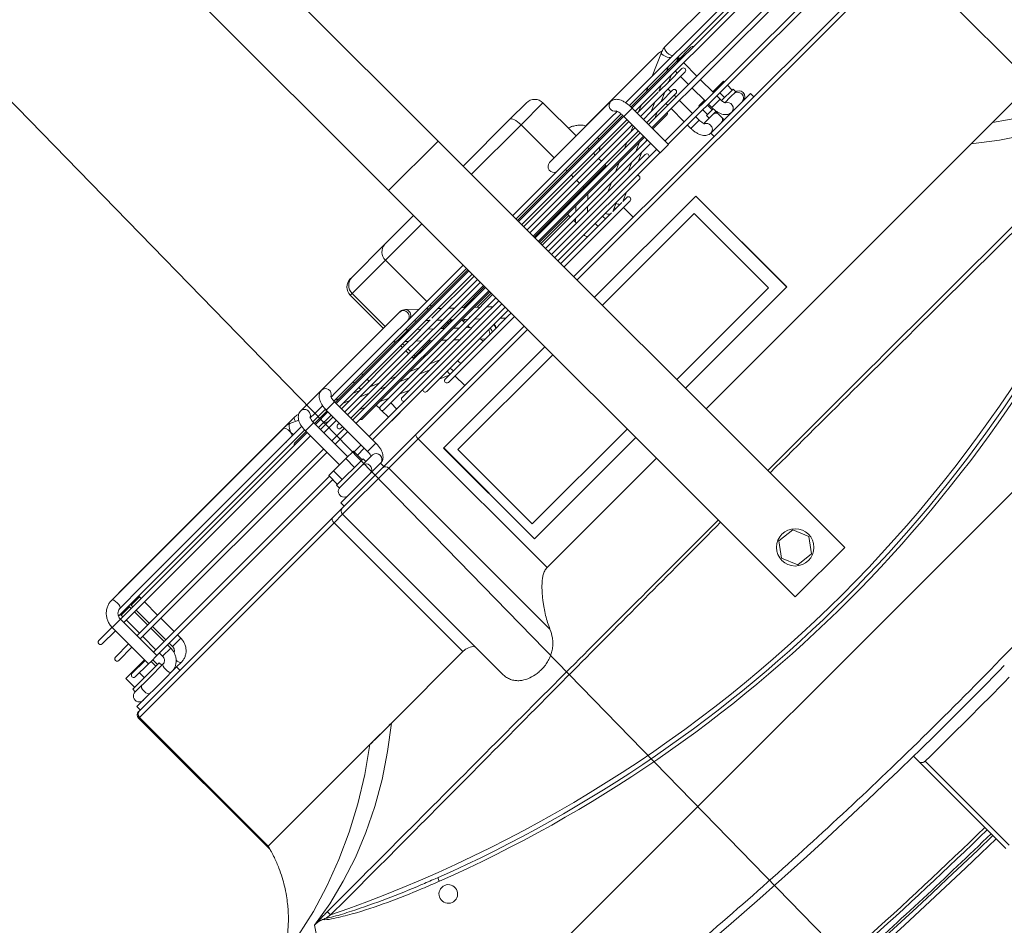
# Model space of a CAD drawing. Header units: millimetres. Extents: x 4946 to 18537, y -10559 to 785.
# Tile 16 of 79: x 6131 to 6167, y -738 to -705. Entities that reach past the tile are written whole.
import ezdxf

# ---------------------------------------------------------------- set-up
doc = ezdxf.new("R2010")
doc.units = ezdxf.units.MM
doc.layers.add('mm_went_opis', color=7, linetype='Continuous', lineweight=15)
doc.layers.add('PG_WYMIARY', color=1, linetype='Continuous', lineweight=18)
doc.styles.add('BIKWYM', font='BIKROMSW.SHX', dxfattribs={"width": 0.8})
doc.dimstyles.new('BA_KR_50', dxfattribs={"dimscale": 0.5, "dimtxt": 25, "dimasz": 1.666667, "dimexe": 24, "dimexo": 0, "dimgap": 0, "dimtad": 0, "dimdec": 1, "dimrnd": 0.5, "dimzin": 9, "dimdsep": 46, "dimtxsty": 'BIKWYM', "dimblk": 'WYM-KR', "dimcen": 0, "dimdle": 20, "dimclrd": 256, "dimclre": 256, "dimclrt": 7, "dimadec": 0, "dimazin": 0, "dimtfac": 0.033333, "dimtdec": 1, "dimtmove": 0, "dimatfit": 3, "dimldrblk": 'WYM-KR', "dimfxl": 40, "dimfxlon": 1, "dimtvp": 0.8, "dimtolj": 1, "dimarcsym": 0})

# ---------------------------------------------------------------- blocks, each defined once
blk = doc.blocks.new('W_Gorny')
at = {"color": 7, "linetype": 'Continuous', "lineweight": 13}
for p, q in [((143.801, 230.641), (143.801, 244.007)), ((146.801, 230.641), (146.801, 244.007)), ((143.801, 230.641), (146.801, 230.641)), ((143.801, 230.641), (143.801, 206.024)), ((146.801, 230.641), (146.801, 206.024)), ((139.97, 229.124), (140.968, 229.124)), ((140.968, 229.124), (143.801, 229.124)), ((146.801, 229.124), (148.537, 229.124)), ((148.537, 229.124), (150.546, 229.124)), ((150.546, 229.124), (150.633, 229.124)), ((139.47, 228.624), (139.47, 226.614)), ((140.8, 228.624), (139.47, 228.624)), ((143.801, 228.624), (140.8, 228.624)), ((140.8, 228.624), (140.8, 226.614)), ((149.008, 228.624), (146.801, 228.624)), ((151.017, 228.624), (149.008, 228.624)), ((149.008, 228.624), (149.008, 226.124)), ((151.017, 226.624), (151.017, 228.624)), ((151.133, 228.624), (151.017, 228.624)), ((151.133, 226.624), (151.133, 228.624)), ((134.088, 226.624), (124.155, 226.624)), ((135.351, 226.124), (134.358, 226.567)), ((138.886, 226.624), (134.468, 226.624)), ((141.083, 226.614), (137.383, 226.614)), ((149.895, 226.521), (149.472, 226.124)), ((154.871, 226.624), (150.146, 226.624)), ((156.135, 226.624), (154.871, 226.624)), ((156.846, 226.567), (156.476, 226.402)), ((157.116, 226.624), (156.515, 226.624)), ((167.05, 226.624), (157.116, 226.624)), ((157.116, 226.624), (157.155, 226.608)), ((167.586, 226.614), (157.174, 226.614)), ((167.148, 226.614), (167.05, 226.624)), ((167.05, 226.624), (167.08, 226.614)), ((123.949, 225.924), (136.933, 225.924)), ((136.965, 226.124), (124.886, 226.124)), ((133.97, 225.924), (134.178, 225.831)), ((134.571, 225.924), (134.779, 225.832)), ((136.007, 225.832), (135.8, 225.924)), ((137.435, 225.924), (143.801, 225.924)), ((137.48, 226.114), (137.603, 226.114)), ((143.801, 226.124), (137.678, 226.124)), ((138.883, 225.832), (138.86, 225.924)), ((139.47, 225.924), (139.47, 225.832)), ((140.8, 225.924), (140.8, 225.832)), ((154.522, 226.124), (146.801, 226.124)), ((146.801, 225.924), (154.84, 225.924)), ((149.008, 225.924), (149.008, 225.832)), ((149.258, 225.924), (149.159, 225.832)), ((149.891, 225.832), (149.989, 225.924)), ((150.522, 225.924), (150.424, 225.832)), ((151.155, 225.832), (151.254, 225.924)), ((154.523, 226.124), (154.794, 226.124)), ((154.803, 225.924), (154.595, 225.832)), ((155.787, 226.124), (155.318, 226.124)), ((155.404, 225.924), (155.335, 225.893)), ((155.336, 225.924), (156.105, 225.924)), ((155.787, 226.124), (156.058, 226.124)), ((166.905, 226.124), (156.584, 226.124)), ((156.599, 225.909), (156.633, 225.924)), ((156.605, 225.924), (167.871, 225.924)), ((157.143, 226.132), (157.117, 226.124)), ((166.967, 226.114), (167.586, 226.114)), ((167.15, 225.874), (167.147, 225.924)), ((167.751, 225.874), (167.748, 225.924)), ((136.928, 225.774), (123.953, 225.774)), ((123.953, 225.574), (136.932, 225.574)), ((134.165, 225.832), (133.307, 225.832)), ((134.003, 225.874), (134.003, 225.832)), ((134.003, 225.874), (134.082, 225.874)), ((134.003, 225.574), (134.003, 224.774)), ((134.177, 225.832), (134.165, 225.832)), ((134.767, 225.832), (134.205, 225.832)), ((134.503, 225.459), (134.503, 225.574)), ((134.756, 225.574), (135.018, 225.457)), ((136.924, 225.832), (134.767, 225.832)), ((135.357, 225.574), (135.618, 225.458)), ((136.845, 225.459), (136.585, 225.574)), ((136.932, 225.764), (136.932, 223.564)), ((136.932, 225.764), (136.956, 225.764)), ((136.956, 225.764), (137.432, 225.764)), ((143.801, 225.832), (137.427, 225.832)), ((143.801, 225.774), (137.43, 225.774)), ((137.432, 223.564), (137.432, 225.764)), ((137.432, 225.574), (143.801, 225.574)), ((139.47, 225.574), (139.47, 225.459)), ((140.8, 225.574), (140.8, 225.459)), ((149.794, 225.832), (146.801, 225.832)), ((154.835, 225.774), (146.801, 225.774)), ((146.801, 225.574), (154.835, 225.574)), ((148.884, 225.574), (148.761, 225.459)), ((149.492, 225.459), (149.616, 225.574)), ((151.053, 225.832), (149.794, 225.832)), ((150.149, 225.574), (150.025, 225.459)), ((150.757, 225.459), (150.88, 225.574)), ((151.017, 225.459), (151.017, 225.574)), ((151.121, 225.832), (151.053, 225.832)), ((154.835, 225.832), (151.121, 225.832)), ((151.133, 225.459), (151.133, 225.574)), ((153.171, 225.574), (153.171, 225.459)), ((153.671, 225.459), (153.671, 225.574)), ((154.017, 225.574), (153.758, 225.459)), ((154.619, 225.574), (154.359, 225.459)), ((154.835, 225.874), (154.835, 223.374)), ((155.335, 225.874), (154.835, 225.874)), ((155.335, 223.374), (155.335, 225.874)), ((156.1, 225.832), (155.335, 225.832)), ((156.1, 225.774), (155.335, 225.774)), ((155.335, 225.574), (156.1, 225.574)), ((155.588, 225.459), (155.847, 225.574)), ((156.1, 225.874), (156.1, 223.814)), ((156.1, 225.874), (156.124, 225.874)), ((156.124, 225.874), (156.6, 225.874)), ((156.6, 223.814), (156.6, 225.874)), ((157.295, 225.832), (156.6, 225.832)), ((167.915, 225.774), (156.6, 225.774)), ((156.6, 225.574), (167.902, 225.574)), ((166.65, 225.874), (166.65, 225.774)), ((166.65, 225.874), (167.007, 225.874)), ((166.65, 225.574), (166.65, 224.774)), ((167.007, 225.874), (167.15, 225.874)), ((167.15, 225.774), (167.15, 225.874)), ((167.15, 224.774), (167.15, 225.574)), ((167.251, 225.874), (167.251, 225.774)), ((167.751, 225.874), (167.251, 225.874)), ((167.251, 225.574), (167.251, 224.774)), ((167.751, 225.774), (167.751, 225.874)), ((167.751, 224.774), (167.751, 225.574)), ((167.902, 225.764), (167.902, 223.564)), ((167.902, 225.764), (168.259, 225.764)), ((168.259, 225.764), (168.402, 225.764)), ((168.402, 223.564), (168.402, 225.764)), ((168.402, 225.574), (169.201, 225.574)), ((169.201, 225.774), (168.417, 225.774)), ((135.004, 225.459), (134.235, 225.459)), ((134.235, 225.259), (136.932, 225.259)), ((134.503, 224.774), (134.503, 225.259)), ((135.015, 225.459), (135.004, 225.459)), ((135.605, 225.459), (135.045, 225.459)), ((135.843, 225.085), (135.163, 225.085)), ((135.267, 225.259), (135.267, 225.085)), ((135.464, 225.259), (135.853, 225.085)), ((136.932, 225.459), (135.658, 225.459)), ((135.767, 225.085), (135.767, 225.124)), ((135.853, 225.085), (135.843, 225.085)), ((135.854, 225.085), (135.854, 225.085)), ((136.443, 225.085), (135.886, 225.085)), ((136.065, 225.259), (136.454, 225.085)), ((136.499, 225.085), (136.443, 225.085)), ((136.932, 225.085), (136.499, 225.085)), ((143.801, 225.459), (137.432, 225.459)), ((137.432, 225.259), (143.801, 225.259)), ((137.683, 225.085), (137.432, 225.197)), ((143.801, 225.085), (137.432, 225.085)), ((139.47, 225.259), (139.47, 225.085)), ((140.8, 225.259), (140.8, 225.085)), ((149.357, 225.459), (146.801, 225.459)), ((146.801, 225.259), (154.835, 225.259)), ((149.051, 225.085), (146.801, 225.085)), ((148.547, 225.259), (148.362, 225.085)), ((150.255, 225.085), (149.051, 225.085)), ((149.094, 225.085), (149.279, 225.259)), ((150.635, 225.459), (149.458, 225.459)), ((149.812, 225.259), (149.627, 225.085)), ((154.835, 225.085), (150.315, 225.085)), ((150.358, 225.085), (150.543, 225.259)), ((154.835, 225.459), (150.729, 225.459)), ((151.017, 225.085), (151.017, 225.259)), ((151.133, 225.085), (151.133, 225.259)), ((153.309, 225.259), (152.92, 225.085)), ((153.171, 225.259), (153.171, 225.197)), ((153.91, 225.259), (153.521, 225.085)), ((154.75, 225.085), (154.835, 225.124)), ((156.1, 225.459), (155.335, 225.459)), ((155.335, 225.259), (156.1, 225.259)), ((155.44, 225.085), (155.335, 225.085)), ((136.932, 224.774), (123.953, 224.774)), ((135.163, 224.885), (136.932, 224.885)), ((135.267, 224.885), (135.267, 224.774)), ((135.767, 224.774), (135.767, 224.885)), ((136.302, 224.885), (136.551, 224.774)), ((136.903, 224.885), (136.932, 224.873)), ((137.432, 224.885), (143.801, 224.885)), ((143.801, 224.774), (137.432, 224.774)), ((138.381, 224.774), (138.132, 224.885)), ((139.47, 224.885), (139.47, 224.824)), ((139.47, 224.824), (140.8, 224.824)), ((140.8, 224.885), (140.8, 224.824)), ((140.8, 224.824), (143.801, 224.824)), ((146.801, 224.885), (154.835, 224.885)), ((146.801, 224.824), (148.084, 224.824)), ((154.835, 224.774), (146.801, 224.774)), ((148.149, 224.885), (148.03, 224.774)), ((148.762, 224.774), (148.88, 224.885)), ((148.815, 224.824), (149.008, 224.824)), ((149.008, 224.885), (149.008, 224.824)), ((149.008, 224.824), (149.348, 224.824)), ((149.413, 224.885), (149.295, 224.774)), ((150.026, 224.774), (150.145, 224.885)), ((150.079, 224.824), (151.017, 224.824)), ((151.017, 224.824), (151.017, 224.885)), ((151.017, 224.824), (151.133, 224.824)), ((151.133, 224.824), (151.133, 224.885)), ((152.471, 224.885), (152.222, 224.774)), ((153.072, 224.885), (152.823, 224.774)), ((154.052, 224.774), (154.301, 224.885)), ((155.335, 224.885), (155.44, 224.885)), ((156.1, 224.774), (155.335, 224.774)), ((167.902, 224.774), (156.6, 224.774)), ((169.201, 224.774), (168.402, 224.774)), ((123.953, 224.574), (136.932, 224.574)), ((134.003, 224.574), (134.003, 223.774)), ((134.503, 223.774), (134.503, 224.574)), ((135.267, 224.574), (135.267, 223.774)), ((135.767, 223.774), (135.767, 224.574)), ((136.09, 224.512), (136.932, 224.512)), ((137.432, 224.574), (143.801, 224.574)), ((137.432, 224.512), (143.801, 224.512)), ((137.432, 224.382), (137.529, 224.339)), ((137.521, 224.339), (137.432, 224.339)), ((137.529, 224.339), (137.521, 224.339)), ((138.119, 224.339), (137.567, 224.339)), ((137.741, 224.512), (138.131, 224.339)), ((143.801, 224.339), (138.177, 224.339)), ((139.359, 224.339), (138.97, 224.512)), ((140.857, 224.512), (141.042, 224.339)), ((141.773, 224.339), (141.588, 224.512)), ((142.101, 224.424), (142.101, 224.339)), ((143.801, 224.424), (142.101, 224.424)), ((146.801, 224.574), (154.835, 224.574)), ((146.801, 224.512), (154.512, 224.512)), ((147.657, 224.424), (146.801, 224.424)), ((148.144, 224.339), (146.801, 224.339)), ((147.75, 224.512), (147.565, 224.339)), ((148.262, 224.339), (148.144, 224.339)), ((149.443, 224.339), (148.262, 224.339)), ((148.297, 224.339), (148.482, 224.512)), ((148.501, 224.424), (148.388, 224.424)), ((148.501, 224.339), (148.501, 224.424)), ((149.015, 224.512), (148.83, 224.339)), ((153.585, 224.339), (149.528, 224.339)), ((149.561, 224.339), (149.746, 224.512)), ((151.633, 224.512), (151.244, 224.339)), ((152.234, 224.512), (151.846, 224.339)), ((153.074, 224.339), (153.463, 224.512)), ((153.171, 224.382), (153.171, 224.339)), ((153.671, 224.289), (153.671, 224.512)), ((155.335, 224.574), (156.1, 224.574)), ((156.6, 224.574), (167.902, 224.574)), ((166.65, 224.574), (166.65, 223.774)), ((167.15, 223.774), (167.15, 224.574)), ((167.251, 224.574), (167.251, 223.774)), ((167.751, 223.774), (167.751, 224.574)), ((168.402, 224.574), (169.201, 224.574)), ((133.357, 223.814), (133.357, 223.774)), ((133.357, 223.814), (133.814, 223.814)), ((133.814, 223.814), (133.814, 223.774)), ((133.814, 223.814), (134.003, 223.814)), ((134.503, 223.814), (134.558, 223.814)), ((134.558, 223.814), (134.558, 223.774)), ((134.558, 223.814), (134.846, 223.814)), ((134.846, 223.814), (134.846, 223.774)), ((137.432, 224.139), (143.801, 224.139)), ((138.358, 223.966), (137.946, 223.966)), ((137.977, 224.139), (138.368, 223.965)), ((138.964, 223.966), (138.358, 223.966)), ((138.579, 224.139), (138.968, 223.966)), ((143.801, 223.966), (138.964, 223.966)), ((140.196, 223.966), (139.807, 224.139)), ((141.255, 224.139), (141.44, 223.966)), ((142.101, 224.031), (141.987, 224.139)), ((142.101, 224.139), (142.101, 223.966)), ((146.801, 224.139), (153.585, 224.139)), ((147.867, 223.966), (146.801, 223.966)), ((147.352, 224.139), (147.167, 223.966)), ((149.026, 223.966), (147.867, 223.966)), ((147.898, 223.966), (148.083, 224.139)), ((148.616, 224.139), (148.431, 223.966)), ((148.501, 224.031), (148.501, 224.139)), ((152.657, 223.966), (149.148, 223.966)), ((149.163, 223.966), (149.348, 224.139)), ((150.795, 224.139), (150.406, 223.966)), ((151.397, 224.139), (151.008, 223.966)), ((152.236, 223.966), (152.625, 224.139)), ((153.171, 224.139), (153.171, 223.774)), ((153.671, 223.774), (153.671, 224.189)), ((155.757, 223.814), (155.757, 223.284)), ((155.757, 223.814), (156.214, 223.814)), ((156.214, 223.814), (156.214, 223.284)), ((156.214, 223.814), (156.958, 223.814)), ((156.958, 223.814), (156.958, 223.284)), ((156.958, 223.814), (157.246, 223.814)), ((157.246, 223.814), (157.246, 223.284)), ((168.402, 223.814), (168.946, 223.814)), ((168.946, 223.814), (168.946, 223.774)), ((168.946, 223.814), (169.542, 223.814)), ((169.542, 223.814), (169.542, 223.284)), ((136.932, 223.774), (123.953, 223.774)), ((123.953, 223.574), (136.932, 223.574)), ((133.357, 223.574), (133.357, 223.284)), ((133.814, 223.574), (133.814, 223.284)), ((134.003, 223.574), (134.003, 223.374)), ((134.503, 223.374), (134.503, 223.574)), ((134.558, 223.574), (134.558, 223.284)), ((134.846, 223.574), (134.846, 223.284)), ((135.267, 223.574), (135.267, 223.374)), ((135.767, 223.374), (135.767, 223.574)), ((136.932, 223.564), (136.956, 223.564)), ((136.956, 223.564), (137.432, 223.564)), ((143.801, 223.774), (137.432, 223.774)), ((137.432, 223.574), (143.801, 223.574)), ((138.874, 223.392), (143.801, 223.392)), ((139.653, 223.392), (140.046, 223.217)), ((140.254, 223.392), (140.644, 223.219)), ((154.835, 223.774), (146.801, 223.774)), ((146.801, 223.574), (154.835, 223.574)), ((146.801, 223.392), (151.729, 223.392)), ((147.111, 223.228), (147.286, 223.392)), ((147.898, 223.374), (147.899, 223.392)), ((148.375, 223.228), (148.551, 223.392)), ((150.561, 223.219), (150.95, 223.392)), ((153.171, 223.574), (153.171, 223.564)), ((153.171, 223.564), (153.671, 223.564)), ((153.671, 223.564), (153.671, 223.574)), ((155.757, 223.774), (155.335, 223.774)), ((155.335, 223.574), (155.757, 223.574)), ((167.902, 223.774), (157.246, 223.774)), ((157.246, 223.574), (167.902, 223.574)), ((166.65, 223.574), (166.65, 223.374)), ((167.15, 223.374), (167.15, 223.574)), ((167.251, 223.574), (167.251, 223.374)), ((167.751, 223.374), (167.751, 223.574)), ((167.902, 223.564), (168.259, 223.564)), ((168.155, 223.564), (168.155, 223.284)), ((168.253, 223.564), (168.253, 223.284)), ((168.259, 223.564), (168.402, 223.564)), ((169.201, 223.774), (168.402, 223.774)), ((168.402, 223.574), (169.201, 223.574)), ((168.946, 223.574), (168.946, 223.284)), ((133.301, 223.284), (133.301, 223.124)), ((133.997, 223.284), (133.301, 223.284)), ((133.636, 223.124), (133.301, 223.124)), ((133.962, 223.124), (133.636, 223.124)), ((134.003, 223.374), (134.503, 223.374)), ((134.9, 223.124), (134.483, 223.124)), ((134.501, 222.624), (134.501, 223.124)), ((134.502, 223.284), (134.901, 223.284)), ((135.226, 223.124), (134.9, 223.124)), ((134.901, 223.124), (134.901, 223.284)), ((135.292, 223.374), (135.267, 223.374)), ((135.767, 223.374), (135.292, 223.374)), ((140.042, 223.219), (139.801, 223.219)), ((139.801, 223.019), (143.801, 223.019)), ((140.643, 223.219), (140.097, 223.219)), ((140.201, 223.019), (140.201, 222.424)), ((143.801, 223.219), (140.72, 223.219)), ((146.932, 223.219), (146.801, 223.219)), ((146.801, 223.019), (150.801, 223.019)), ((148.216, 223.219), (146.932, 223.219)), ((147.101, 223.219), (147.111, 223.228)), ((150.801, 223.219), (148.216, 223.219)), ((148.354, 223.211), (148.375, 223.228)), ((148.375, 223.228), (148.365, 223.219)), ((148.501, 223.219), (148.501, 223.346)), ((150.401, 222.424), (150.401, 223.019)), ((155.335, 223.374), (154.835, 223.374)), ((155.3, 223.124), (155.293, 223.124)), ((155.701, 223.124), (155.3, 223.124)), ((155.701, 223.284), (155.701, 223.124)), ((157.301, 223.284), (155.701, 223.284)), ((156.381, 223.124), (155.701, 223.124)), ((157.187, 223.124), (156.381, 223.124)), ((157.297, 223.124), (157.187, 223.124)), ((157.301, 223.124), (157.297, 223.124)), ((157.301, 223.124), (157.301, 223.284)), ((166.65, 223.374), (167.007, 223.374)), ((167.007, 223.374), (167.15, 223.374)), ((167.751, 223.374), (167.251, 223.374)), ((168.799, 223.124), (167.953, 223.124)), ((168.048, 223.284), (168.048, 223.124)), ((169.648, 223.284), (168.048, 223.284)), ((169.639, 223.124), (168.799, 223.124)), ((169.661, 223.124), (169.639, 223.124)), ((169.648, 223.124), (169.648, 223.284)), ((132.901, 222.624), (132.901, 222.424)), ((133.888, 222.624), (132.901, 222.624)), ((133.888, 222.624), (134.038, 222.624)), ((135.152, 222.624), (134.038, 222.624)), ((135.152, 222.624), (135.303, 222.624)), ((135.301, 222.424), (135.301, 222.624)), ((155.293, 222.624), (155.3, 222.624)), ((155.3, 222.624), (155.301, 222.624)), ((155.301, 222.624), (155.301, 222.424)), ((157.701, 222.624), (155.301, 222.624)), ((157.701, 222.424), (157.701, 222.624)), ((167.351, 222.624), (167.648, 222.624)), ((167.648, 222.624), (167.648, 222.424)), ((167.953, 222.624), (167.648, 222.624)), ((167.953, 222.624), (168.269, 222.624)), ((170.048, 222.624), (168.269, 222.624)), ((170.048, 222.424), (170.048, 222.624)), ((124.08, 222.224), (124.08, 214.424)), ((143.801, 222.224), (124.08, 222.224)), ((124.25, 222.424), (143.801, 222.424)), ((146.801, 222.424), (153.36, 222.424)), ((153.425, 222.224), (146.801, 222.224)), ((153.36, 222.424), (155.379, 222.424)), ((153.425, 214.424), (153.425, 222.224)), ((155.207, 222.224), (153.425, 222.224)), ((155.207, 222.224), (155.207, 212.464)), ((158.001, 222.224), (155.207, 222.224)), ((155.379, 222.424), (157.801, 222.424)), ((157.801, 222.424), (158.412, 222.424)), ((158.001, 212.543), (158.001, 222.224)), ((158.518, 222.224), (158.001, 222.224)), ((158.412, 222.424), (170.101, 222.424)), ((158.518, 222.224), (158.518, 214.424)), ((170.301, 222.224), (158.518, 222.224)), ((170.101, 222.424), (170.148, 222.424)), ((170.301, 214.424), (170.301, 222.224)), ((170.348, 222.224), (170.301, 222.224)), ((170.348, 214.27), (170.348, 222.224)), ((137.666, 221.174), (143.801, 221.174)), ((137.666, 215.674), (137.666, 221.174)), ((137.675, 215.674), (137.675, 221.174)), ((146.801, 221.174), (152.937, 221.174)), ((152.927, 215.674), (152.927, 221.174)), ((152.937, 221.174), (152.937, 215.674)), ((138.251, 216.193), (138.251, 220.693)), ((143.801, 220.693), (138.251, 220.693)), ((152.551, 220.693), (146.801, 220.693)), ((152.551, 216.193), (152.551, 220.693)), ((143.801, 216.193), (138.251, 216.193)), ((152.551, 216.193), (146.801, 216.193)), ((137.666, 215.674), (143.801, 215.674)), ((146.801, 215.674), (152.937, 215.674)), ((124.08, 214.424), (126.454, 214.424)), ((126.454, 214.424), (127.759, 214.424)), ((143.801, 214.424), (127.759, 214.424)), ((153.425, 214.424), (146.801, 214.424)), ((162.844, 214.424), (158.518, 214.424)), ((164.149, 214.424), (162.844, 214.424)), ((170.301, 214.424), (164.149, 214.424)), ((171.301, 210.624), (171.195, 210.624)), ((176.601, 202.624), (171.301, 210.624)), ((145.597, 208.214), (144.851, 208.125)), ((146.047, 207.614), (145.597, 208.214)), ((166.115, 208.333), (166.237, 208.382)), ((144.851, 208.125), (144.556, 207.435)), ((166.223, 207.917), (166.379, 207.917)), ((144.556, 207.435), (145.006, 206.834)), ((145.751, 206.924), (146.047, 207.614)), ((145.006, 206.834), (145.751, 206.924)), ((143.801, 206.024), (146.801, 206.024)), ((176.601, 202.624), (114.001, 202.624)), ((148.051, 197.616), (148.051, 197.316)), ((148.051, 197.316), (148.051, 192.024)), ((147.851, 192.024), (147.851, 197.113))]:
    blk.add_line(p, q, dxfattribs=at)
at = {"color": 7, "linetype": 'Continuous', "lineweight": 13, "flags": 128}
for points in [[(140.8, 228.624), (140.804, 228.722), (140.813, 228.816), (140.829, 228.902), (140.849, 228.978), (140.875, 229.04), (140.904, 229.086), (140.935, 229.115), (140.968, 229.124)], [(134.088, 226.624), (134.129, 226.605), (134.164, 226.551), (134.187, 226.47), (134.196, 226.374), (134.187, 226.279), (134.164, 226.198), (134.129, 226.143), (134.088, 226.124)], [(134.358, 226.567), (134.376, 226.553), (134.392, 226.502), (134.388, 226.427), (134.364, 226.338), (134.324, 226.249), (134.273, 226.174), (134.221, 226.124)], [(134.468, 226.624), (134.382, 226.605), (134.336, 226.578)], [(156.615, 226.464), (156.614, 226.47), (156.591, 226.551), (156.556, 226.605), (156.515, 226.624), (156.515, 226.624)], [(156.846, 226.567), (156.863, 226.57), (156.911, 226.553), (156.964, 226.502), (157.014, 226.427), (157.055, 226.338), (157.079, 226.249), (157.083, 226.174), (157.067, 226.124)], [(157.115, 226.541), (157.142, 226.595), (157.174, 226.614)], [(167.586, 226.114), (167.554, 226.133), (167.527, 226.188), (167.509, 226.269), (167.503, 226.364), (167.509, 226.46), (167.527, 226.541)], [(167.527, 226.541), (167.554, 226.595), (167.586, 226.614)], [(139.47, 224.824), (139.474, 224.785), (139.476, 224.774)], [(140.8, 224.824), (140.802, 224.785), (140.803, 224.774)], [(149.008, 224.824), (149.005, 224.785), (149.002, 224.774)], [(151.017, 224.824), (151.014, 224.785), (151.011, 224.774)], [(151.126, 224.774), (151.129, 224.785), (151.133, 224.824)], [(140.479, 223.219), (140.494, 223.279), (140.495, 223.285)], [(146.801, 223.253), (146.82, 223.237), (146.846, 223.219)], [(147.947, 223.219), (147.916, 223.279), (147.898, 223.374)], [(167.953, 223.124), (167.994, 223.105), (168.029, 223.051), (168.052, 222.97), (168.06, 222.874), (168.052, 222.779), (168.029, 222.698), (167.994, 222.643), (167.953, 222.624), (167.953, 222.624)], [(169.262, 223.124), (169.303, 223.105), (169.338, 223.051), (169.361, 222.97), (169.369, 222.874), (169.361, 222.779), (169.338, 222.698), (169.303, 222.643), (169.262, 222.624), (169.262, 222.624)], [(167.351, 222.624), (167.392, 222.643), (167.427, 222.698), (167.45, 222.779), (167.458, 222.846)], [(153.36, 222.424), (153.372, 222.421), (153.384, 222.409), (153.396, 222.391), (153.406, 222.366), (153.414, 222.335), (153.42, 222.301), (153.423, 222.263), (153.425, 222.224)], [(158.412, 222.424), (158.433, 222.421), (158.452, 222.409), (158.471, 222.391), (158.487, 222.366), (158.5, 222.335), (158.51, 222.301), (158.516, 222.263), (158.518, 222.224)], [(126.454, 214.424), (125.388, 213.67), (124.294, 212.992), (123.174, 212.393), (122.031, 211.874), (120.869, 211.436), (119.691, 211.081), (118.501, 210.81), (117.301, 210.624)], [(127.759, 214.424), (126.774, 213.674), (125.763, 212.999), (124.728, 212.401), (123.672, 211.882), (122.599, 211.444), (121.51, 211.088), (120.41, 210.814), (119.301, 210.624)], [(162.844, 214.424), (163.828, 213.674), (164.84, 212.999), (165.875, 212.401), (166.93, 211.882), (168.004, 211.444), (169.092, 211.088), (170.193, 210.814), (171.301, 210.624)], [(173.301, 210.624), (172.102, 210.81), (170.911, 211.081), (169.734, 211.436), (168.572, 211.874), (167.429, 212.393), (166.309, 212.992), (165.215, 213.67), (164.149, 214.424)], [(170.497, 210.649), (170.497, 210.64), (170.497, 210.626), (170.497, 210.606), (170.497, 210.582), (170.497, 210.553), (170.497, 210.521), (170.497, 210.486), (170.497, 210.451)]]:
    blk.add_lwpolyline(points, dxfattribs=at)
at = {"color": 7, "linetype": 'Continuous', "lineweight": 13}
blk.add_circle((145.301, 207.524), 0.8, dxfattribs=at)
for centre, radius, start, end in [((139.97, 228.624), 0.5, 90, 180), ((148.522, 228.638), 0.486, 358.348, 88.2476), ((150.531, 228.638), 0.486, 358.348, 88.2476), ((150.633, 228.624), 0.5, 0, 90), ((139.312, 226.494), 0.446, 141.735, 164.396), ((137.368, 226.362), 0.252, 303.6014, 86.5847), ((141.069, 226.363), 0.252, 288.4787, 86.8545), ((150.085, 226.362), 0.248, 140.2199, 253.5838), ((150.166, 226.374), 0.251, 94.6993, 265.3007), ((154.892, 226.372), 0.253, 94.1089, 241.7041), ((156.143, 226.39), 0.235, 92.028, 183.7471), ((156.161, 226.369), 0.252, 178.7136, 241.975), ((157.544, 226.368), 0.463, 158.0527, 211.7533), ((133.307, 225.732), 0.1, 90, 154.8807), ((157.295, 225.732), 0.1, 25.1193, 90), ((169.201, 225.674), 0.1, 270, 90), ((134.235, 225.359), 0.1, 90, 270), ((135.163, 224.985), 0.1, 90, 270), ((155.44, 224.985), 0.1, 270, 90), ((169.201, 224.674), 0.1, 270, 90), ((136.09, 224.612), 0.1, 202.1878, 270), ((137.018, 224.239), 0.1, 149.8476, 210.1524), ((141.901, 224.424), 0.2, 0, 26.0287), ((148.701, 224.424), 0.2, 153.9713, 180), ((153.585, 224.239), 0.1, 270, 90), ((154.512, 224.612), 0.1, 270, 337.8122), ((137.946, 223.866), 0.1, 90, 245.8404), ((152.657, 223.866), 0.1, 294.1596, 90), ((138.874, 223.492), 0.1, 124.8944, 270), ((140.469, 223.561), 0.49, 315.66, 339.8159), ((140.589, 223.372), 0.515, 342.6771, 2.2333), ((141.065, 223.369), 0.491, 342.1973, 2.7134), ((147.91, 223.374), 0.25, 175.8755, 218.3426), ((147.951, 223.373), 0.267, 175.8847, 215.2359), ((148.263, 223.466), 0.29, 194.6054, 238.1068), ((149.365, 223.37), 0.498, 342.3579, 2.5525), ((149.801, 223.372), 0.515, 342.6772, 2.2335), ((150.225, 223.28), 0.288, 347.8396, 23.0619), ((151.729, 223.492), 0.1, 270, 55.1056), ((169.201, 223.674), 0.1, 270, 90), ((133.348, 222.874), 0.25, 90, 270), ((133.436, 222.874), 0.251, 94.6993, 265.3007), ((134.059, 222.876), 0.253, 114.9048, 265.517), ((134.684, 222.903), 0.221, 91.1796, 145.8045), ((135.33, 222.88), 0.253, 119.6983, 181.2385), ((139.801, 223.119), 0.1, 90, 270), ((139.854, 223.568), 0.504, 316.1607, 336.2596), ((150.801, 223.119), 0.1, 270, 90), ((155.321, 222.874), 0.251, 96.518, 263.541), ((155.943, 222.874), 0.251, 94.6994, 265.3006), ((157.255, 222.874), 0.25, 270, 90), ((169.661, 222.874), 0.25, 270, 90), ((134.684, 222.846), 0.221, 214.1971, 268.8196), ((135.313, 222.861), 0.237, 176.7863, 267.4014), ((155.394, 222.237), 0.188, 94.5109, 183.8928), ((157.801, 222.224), 0.2, 0, 90), ((170.101, 222.224), 0.2, 0, 90), ((170.148, 222.224), 0.2, 0, 90), ((145.301, 262.47), 57.8, 244.15669, 295.84331), ((145.301, 262.47), 58, 248.97043, 291.02957), ((165.522, 207.964), 0.699, 17.8957, 31.9086), ((145.301, 262.502), 58.2, 248.97043, 291.02957), ((166.301, 207.524), 0.4, 101.2547, 78.7453), ((145.301, 386.596), 189.5, 269.22898, 270.77102), ((145.301, 381.596), 188.8, 270.83458, 279.54278), ((145.301, 381.596), 189, 270.8337, 279.54278)]:
    blk.add_arc(centre, radius, start, end, dxfattribs=at)
for points, knots in [([(139.47, 227.093), (139.435, 227.081), (139.342, 227.049), (139.206, 226.972), (139.069, 226.876), (138.995, 226.802), (138.961, 226.768)], [0, 0, 0, 0, 0.181655, 0.480164, 0.765854, 1, 1, 1, 1]), ([(134.358, 226.567), (134.329, 226.578), (134.254, 226.608), (134.161, 226.623), (134.101, 226.624), (134.088, 226.624)], [0, 0, 0, 0, 0.3420236, 0.8649809, 1, 1, 1, 1]), ([(134.468, 226.624), (134.433, 226.622), (134.377, 226.618), (134.329, 226.593), (134.311, 226.584)], [0, 0, 0, 0, 0.6250924, 1, 1, 1, 1]), ([(137.383, 226.614), (137.351, 226.612), (137.287, 226.606), (137.203, 226.564), (137.134, 226.506), (137.076, 226.431), (137.025, 226.333), (136.983, 226.209), (136.952, 226.062), (136.935, 225.912), (136.933, 225.811), (136.932, 225.764)], [0, 0, 0, 0, 0.091252, 0.180263, 0.269244, 0.366322, 0.480951, 0.617608, 0.754599, 0.885388, 1, 1, 1, 1]), ([(150.146, 226.624), (150.111, 226.621), (150.044, 226.615), (149.959, 226.574), (149.915, 226.537), (149.895, 226.521)], [0, 0, 0, 0, 0.364541, 0.712981, 1, 1, 1, 1]), ([(155.335, 225.874), (155.335, 225.901), (155.334, 225.978), (155.319, 226.103), (155.286, 226.245), (155.236, 226.371), (155.171, 226.473), (155.094, 226.55), (155.006, 226.601), (154.929, 226.622), (154.883, 226.624), (154.871, 226.624)], [0, 0, 0, 0, 0.073045, 0.210809, 0.351522, 0.498881, 0.632573, 0.748462, 0.85598, 0.960138, 1, 1, 1, 1]), ([(156.6, 225.874), (156.599, 225.901), (156.598, 225.978), (156.583, 226.103), (156.55, 226.245), (156.5, 226.371), (156.436, 226.473), (156.359, 226.55), (156.271, 226.601), (156.193, 226.622), (156.147, 226.624), (156.135, 226.624)], [0, 0, 0, 0, 0.073045, 0.210809, 0.351522, 0.498881, 0.632573, 0.748462, 0.85598, 0.960137, 1, 1, 1, 1]), ([(156.515, 226.624), (156.483, 226.623), (156.407, 226.621), (156.334, 226.598), (156.291, 226.584)], [0, 0, 0, 0, 0.41905, 1, 1, 1, 1]), ([(157.116, 226.624), (157.084, 226.623), (157.004, 226.62), (156.914, 226.595), (156.858, 226.572), (156.846, 226.567)], [0, 0, 0, 0, 0.343702, 0.861185, 1, 1, 1, 1]), ([(168.402, 225.764), (168.401, 225.798), (168.398, 225.886), (168.367, 226.027), (168.304, 226.179), (168.213, 226.317), (168.099, 226.433), (167.965, 226.523), (167.817, 226.585), (167.688, 226.611), (167.611, 226.614), (167.586, 226.614)], [0, 0, 0, 0, 0.075554, 0.199859, 0.324375, 0.448815, 0.573006, 0.696785, 0.820041, 0.942755, 1, 1, 1, 1]), ([(134.005, 225.924), (134.004, 225.918), (134.003, 225.902), (134.003, 225.885), (134.003, 225.874)], [0, 0, 0, 0, 0.369825, 1, 1, 1, 1]), ([(137.432, 225.764), (137.432, 225.785), (137.433, 225.845), (137.441, 225.942), (137.457, 226.039), (137.477, 226.11), (137.492, 226.15), (137.504, 226.165), (137.5, 226.162), (137.5, 226.162)], [0, 0, 0, 0, 0.107705, 0.314187, 0.517093, 0.691358, 0.848755, 0.990468, 1, 1, 1, 1]), ([(137.603, 226.115), (137.608, 226.115), (137.622, 226.114), (137.643, 226.118), (137.662, 226.121), (137.674, 226.123), (137.681, 226.124), (137.685, 226.124), (137.685, 226.124), (137.683, 226.123), (137.682, 226.122)], [0, 0, 0, 0, 0.148616, 0.390785, 0.542393, 0.655788, 0.745687, 0.835969, 0.918436, 1, 1, 1, 1]), ([(153.161, 225.924), (153.163, 225.911), (153.167, 225.882), (153.168, 225.849), (153.168, 225.832)], [0, 0, 0, 0, 0.4677591, 1, 1, 1, 1]), ([(153.67, 225.832), (153.67, 225.837), (153.669, 225.868), (153.666, 225.899), (153.663, 225.924)], [0, 0, 0, 0, 0.151831, 1, 1, 1, 1]), ([(154.778, 226.158), (154.778, 226.158), (154.775, 226.161), (154.786, 226.147), (154.802, 226.109), (154.82, 226.045), (154.833, 225.964), (154.835, 225.904), (154.835, 225.874)], [0, 0, 0, 0, 0.02601, 0.19302, 0.368742, 0.571328, 0.791881, 1, 1, 1, 1]), ([(156.043, 226.158), (156.042, 226.158), (156.039, 226.161), (156.05, 226.147), (156.066, 226.109), (156.084, 226.045), (156.097, 225.964), (156.099, 225.904), (156.1, 225.874)], [0, 0, 0, 0, 0.02601, 0.19302, 0.368742, 0.571328, 0.791881, 1, 1, 1, 1]), ([(157.545, 226.115), (157.541, 226.115), (157.534, 226.115), (157.519, 226.119), (157.505, 226.122), (157.493, 226.124), (157.482, 226.125), (157.473, 226.124), (157.465, 226.123), (157.458, 226.12), (157.456, 226.117), (157.457, 226.114), (157.463, 226.115), (157.464, 226.115)], [0, 0, 0, 0, 0.162267, 0.285888, 0.372376, 0.436539, 0.490555, 0.544685, 0.596979, 0.673851, 0.788095, 0.960645, 1, 1, 1, 1]), ([(165.083, 226.114), (165.079, 226.115), (165.072, 226.116), (165.055, 226.119), (165.042, 226.122), (165.029, 226.124), (165.018, 226.125), (165.009, 226.124), (165.002, 226.122), (164.995, 226.119), (164.994, 226.115), (164.999, 226.115), (165.002, 226.114)], [0, 0, 0, 0, 0.18345, 0.298187, 0.38171, 0.443801, 0.50634, 0.559731, 0.613265, 0.697356, 0.82451, 1, 1, 1, 1]), ([(166.644, 225.924), (166.645, 225.921), (166.65, 225.905), (166.65, 225.888), (166.65, 225.874)], [0, 0, 0, 0, 0.205724, 1, 1, 1, 1]), ([(166.967, 226.115), (166.964, 226.115), (166.959, 226.115), (166.945, 226.118), (166.93, 226.122), (166.918, 226.124), (166.907, 226.124), (166.898, 226.124), (166.892, 226.124), (166.89, 226.123), (166.89, 226.123)], [0, 0, 0, 0, 0.224073, 0.450816, 0.601861, 0.713994, 0.806081, 0.898447, 0.985553, 1, 1, 1, 1]), ([(167.248, 225.916), (167.248, 225.916), (167.252, 225.903), (167.251, 225.888), (167.251, 225.874)], [0, 0, 0, 0, 0.036917, 1, 1, 1, 1]), ([(167.586, 226.114), (167.598, 226.114), (167.642, 226.112), (167.715, 226.089), (167.797, 226.032), (167.859, 225.95), (167.896, 225.857), (167.9, 225.793), (167.902, 225.764)], [0, 0, 0, 0, 0.076232, 0.275815, 0.472592, 0.66304, 0.848345, 1, 1, 1, 1]), ([(134.221, 225.83), (134.218, 225.831), (134.208, 225.832), (134.194, 225.832), (134.182, 225.832), (134.176, 225.832), (134.178, 225.832), (134.178, 225.832)], [0, 0, 0, 0, 0.108324, 0.325506, 0.639413, 0.959446, 1, 1, 1, 1]), ([(139.079, 225.574), (139.096, 225.56), (139.147, 225.515), (139.206, 225.481), (139.246, 225.459)], [0, 0, 0, 0, 0.32858, 1, 1, 1, 1]), ([(135.061, 225.457), (135.06, 225.457), (135.053, 225.458), (135.04, 225.459), (135.025, 225.459), (135.016, 225.459), (135.016, 225.458), (135.016, 225.458)], [0, 0, 0, 0, 0.045447, 0.213989, 0.471547, 0.740244, 1, 1, 1, 1]), ([(135.902, 225.084), (135.9, 225.084), (135.892, 225.085), (135.878, 225.085), (135.864, 225.085), (135.857, 225.085), (135.855, 225.085), (135.854, 225.085)], [0, 0, 0, 0, 0.070774, 0.285274, 0.613605, 0.956615, 1, 1, 1, 1]), ([(150.254, 225.085), (150.261, 225.085), (150.278, 225.085), (150.294, 225.085), (150.302, 225.085), (150.303, 225.085)], [0, 0, 0, 0, 0.404118, 0.933094, 1, 1, 1, 1]), ([(150.627, 225.457), (150.628, 225.457), (150.635, 225.458), (150.652, 225.459), (150.676, 225.459), (150.7, 225.459), (150.711, 225.458), (150.717, 225.458)], [0, 0, 0, 0, 0.045429, 0.213971, 0.471531, 0.740237, 1, 1, 1, 1]), ([(137.582, 224.338), (137.578, 224.338), (137.568, 224.339), (137.552, 224.339), (137.537, 224.338), (137.53, 224.339), (137.529, 224.339), (137.529, 224.339)], [0, 0, 0, 0, 0.101036, 0.297898, 0.596453, 0.906346, 1, 1, 1, 1]), ([(138.131, 224.339), (138.13, 224.339), (138.129, 224.339), (138.136, 224.338), (138.151, 224.339), (138.171, 224.339), (138.18, 224.339)], [0, 0, 0, 0, 0.050064, 0.313197, 0.673167, 1, 1, 1, 1]), ([(148.26, 224.338), (148.257, 224.338), (148.25, 224.339), (148.227, 224.338), (148.195, 224.338), (148.163, 224.339), (148.144, 224.339), (148.139, 224.338), (148.138, 224.337)], [0, 0, 0, 0, 0.128236, 0.324058, 0.591946, 0.862021, 0.985174, 1, 1, 1, 1]), ([(149.441, 224.339), (149.445, 224.339), (149.46, 224.339), (149.486, 224.338), (149.507, 224.339), (149.516, 224.339), (149.519, 224.339)], [0, 0, 0, 0, 0.145959, 0.509125, 0.886079, 1, 1, 1, 1]), ([(149.017, 223.964), (149.02, 223.965), (149.03, 223.966), (149.051, 223.966), (149.081, 223.965), (149.111, 223.965), (149.13, 223.966), (149.139, 223.966), (149.14, 223.964), (149.14, 223.964)], [0, 0, 0, 0, 0.070978, 0.197, 0.390625, 0.644342, 0.847275, 0.972714, 1, 1, 1, 1]), ([(142.172, 223.219), (142.183, 223.232), (142.209, 223.262), (142.225, 223.318), (142.232, 223.364), (142.229, 223.386), (142.228, 223.392)], [0, 0, 0, 0, 0.270756, 0.636793, 0.905016, 1, 1, 1, 1]), ([(134.003, 223.374), (134.003, 223.357), (134.002, 223.307), (133.993, 223.227), (133.974, 223.152), (133.956, 223.106), (133.943, 223.089), (133.946, 223.091), (133.947, 223.092)], [0, 0, 0, 0, 0.122391, 0.359202, 0.589706, 0.781015, 0.952242, 1, 1, 1, 1]), ([(134.038, 222.624), (134.073, 222.627), (134.14, 222.633), (134.23, 222.677), (134.306, 222.739), (134.371, 222.822), (134.426, 222.926), (134.468, 223.055), (134.494, 223.197), (134.503, 223.306), (134.503, 223.364), (134.503, 223.374)], [0, 0, 0, 0, 0.108579, 0.212362, 0.316738, 0.429403, 0.557145, 0.698981, 0.840637, 0.970983, 1, 1, 1, 1]), ([(135.267, 223.374), (135.267, 223.357), (135.266, 223.307), (135.257, 223.227), (135.238, 223.152), (135.22, 223.106), (135.208, 223.089), (135.21, 223.091), (135.211, 223.092)], [0, 0, 0, 0, 0.122391, 0.359202, 0.589706, 0.781015, 0.952242, 1, 1, 1, 1]), ([(135.303, 222.624), (135.337, 222.627), (135.404, 222.633), (135.495, 222.677), (135.57, 222.739), (135.635, 222.822), (135.69, 222.926), (135.732, 223.055), (135.759, 223.197), (135.767, 223.306), (135.767, 223.364), (135.767, 223.374)], [0, 0, 0, 0, 0.1085788, 0.2123619, 0.3167379, 0.4294035, 0.5571449, 0.6989808, 0.8406373, 0.9709833, 1, 1, 1, 1]), ([(154.835, 223.374), (154.836, 223.348), (154.837, 223.271), (154.852, 223.145), (154.885, 223.004), (154.935, 222.878), (154.999, 222.776), (155.076, 222.699), (155.164, 222.647), (155.242, 222.626), (155.288, 222.625), (155.3, 222.624)], [0, 0, 0, 0, 0.073044, 0.210809, 0.351522, 0.498881, 0.632573, 0.748461, 0.85598, 0.960138, 1, 1, 1, 1]), ([(155.377, 223.124), (155.374, 223.129), (155.366, 223.148), (155.351, 223.204), (155.338, 223.285), (155.336, 223.345), (155.335, 223.374)], [0, 0, 0, 0, 0.11037, 0.395873, 0.706699, 1, 1, 1, 1]), ([(166.65, 223.374), (166.651, 223.343), (166.654, 223.259), (166.684, 223.126), (166.746, 222.984), (166.835, 222.858), (166.947, 222.754), (167.077, 222.679), (167.214, 222.632), (167.307, 222.627), (167.351, 222.624)], [0, 0, 0, 0, 0.0817871, 0.2154349, 0.3494941, 0.4834788, 0.6169619, 0.7495132, 0.880845, 1, 1, 1, 1]), ([(167.287, 223.141), (167.281, 223.143), (167.256, 223.15), (167.215, 223.187), (167.172, 223.251), (167.152, 223.318), (167.15, 223.361), (167.15, 223.374)], [0, 0, 0, 0, 0.093821, 0.358595, 0.610635, 0.877003, 1, 1, 1, 1]), ([(167.251, 223.374), (167.252, 223.343), (167.255, 223.259), (167.285, 223.126), (167.348, 222.984), (167.437, 222.858), (167.549, 222.754), (167.678, 222.679), (167.815, 222.632), (167.908, 222.627), (167.953, 222.624)], [0, 0, 0, 0, 0.081787, 0.215435, 0.349494, 0.483479, 0.616962, 0.749513, 0.880845, 1, 1, 1, 1]), ([(167.953, 223.124), (167.945, 223.125), (167.917, 223.126), (167.871, 223.142), (167.816, 223.186), (167.774, 223.251), (167.753, 223.318), (167.752, 223.361), (167.751, 223.374)], [0, 0, 0, 0, 0.084433, 0.307489, 0.509832, 0.702444, 0.906005, 1, 1, 1, 1]), ([(155.207, 212.464), (155.127, 212.648), (155.029, 212.832), (154.859, 213.11), (154.799, 213.203), (154.702, 213.342), (154.669, 213.389), (154.6, 213.481), (154.565, 213.528), (154.458, 213.665), (154.383, 213.755), (154.264, 213.887), (154.223, 213.931), (154.138, 214.017), (154.095, 214.059), (154.005, 214.14), (153.958, 214.179), (153.862, 214.253), (153.812, 214.288), (153.708, 214.348), (153.655, 214.374), (153.541, 214.413), (153.483, 214.424), (153.425, 214.424)], [0, 0, 0, 0, 0.25, 0.25, 0.375, 0.375, 0.4375, 0.4375, 0.5, 0.5, 0.625, 0.625, 0.6875, 0.6875, 0.75, 0.75, 0.8125, 0.8125, 0.875, 0.875, 0.9375, 0.9375, 1, 1, 1, 1]), ([(158.518, 214.424), (158.465, 214.422), (158.361, 214.417), (158.182, 214.361), (158.059, 214.284), (158.008, 214.207), (158.001, 214.197)], [0, 0, 0, 0, 0.235012, 0.470097, 0.936112, 1, 1, 1, 1]), ([(162.844, 214.424), (163.084, 214.418), (163.315, 214.415), (163.75, 214.415), (163.956, 214.418), (164.149, 214.424)], [0, 0, 0, 0, 0.5, 0.5, 1, 1, 1, 1]), ([(173.301, 210.624), (173.178, 210.681), (172.936, 210.791), (172.615, 210.999), (172.291, 211.242), (171.969, 211.528), (171.684, 211.826), (171.449, 212.106), (171.236, 212.388), (171.026, 212.706), (170.822, 213.063), (170.633, 213.453), (170.448, 213.91), (170.352, 214.246), (170.301, 214.424)], [0, 0, 0, 0, 0.081243, 0.159496, 0.228668, 0.324664, 0.417114, 0.475875, 0.544111, 0.628925, 0.704327, 0.790663, 0.888837, 1, 1, 1, 1]), ([(155.207, 212.464), (155.264, 212.349), (155.355, 212.167), (155.541, 211.949), (155.712, 211.801), (155.9, 211.684), (156.099, 211.596), (156.316, 211.536), (156.533, 211.504), (156.743, 211.499), (157.003, 211.52), (157.313, 211.597), (157.573, 211.735), (157.745, 211.882), (157.859, 212.022), (157.943, 212.185), (157.995, 212.361), (157.996, 212.485), (157.997, 212.543)], [0, 0, 0, 0, 0.1027133, 0.1627555, 0.2227216, 0.2729688, 0.3231679, 0.3737308, 0.4242718, 0.4686869, 0.5131135, 0.6011173, 0.6972965, 0.7528253, 0.8083878, 0.8744658, 0.9405833, 1, 1, 1, 1]), ([(120.105, 210.649), (121.673, 210.651), (127.795, 210.66), (135.694, 210.686), (142.024, 210.682), (143.801, 210.681)], [0, 0, 0, 0, 0.198524, 0.775011, 1, 1, 1, 1]), ([(143.801, 210.541), (142.025, 210.535), (135.694, 210.516), (127.796, 210.464), (121.674, 210.453), (120.106, 210.451)], [0, 0, 0, 0, 0.224954, 0.801465, 1, 1, 1, 1]), ([(146.801, 210.679), (149.701, 210.678), (156, 210.675), (163.898, 210.659), (168.897, 210.651), (170.497, 210.649)], [0, 0, 0, 0, 0.367071, 0.797446, 1, 1, 1, 1]), ([(170.497, 210.451), (168.897, 210.453), (163.898, 210.461), (155.999, 210.513), (149.701, 210.532), (146.801, 210.541)], [0, 0, 0, 0, 0.202565, 0.632935, 1, 1, 1, 1]), ([(170.882, 210.554), (170.862, 210.531), (170.757, 210.408), (170.392, 210.17), (169.598, 209.691), (168.401, 209.098), (167.179, 208.568), (166.434, 208.276), (166.186, 208.179)], [0, 0, 0, 0, 0.01705, 0.0927003, 0.2438059, 0.5463167, 0.8489737, 1, 1, 1, 1]), ([(166.237, 208.382), (166.443, 208.462), (167.144, 208.737), (168.326, 209.238), (169.523, 209.812), (170.343, 210.235), (170.675, 210.443), (170.782, 210.511)], [0, 0, 0, 0, 0.1321475, 0.4492475, 0.766291, 0.924138, 1, 1, 1, 1]), ([(170.497, 210.649), (170.559, 210.649), (170.619, 210.648), (170.74, 210.646), (170.8, 210.645), (170.889, 210.642), (170.919, 210.641), (170.978, 210.639), (171.007, 210.638), (171.064, 210.635), (171.091, 210.633), (171.131, 210.63), (171.145, 210.629), (171.164, 210.627), (171.17, 210.627), (171.183, 210.626), (171.189, 210.625), (171.195, 210.624)], [0, 0, 0, 0, 0.25, 0.25, 0.5, 0.5, 0.625, 0.625, 0.75, 0.75, 0.875, 0.875, 0.9375, 0.9375, 0.96875, 0.96875, 1, 1, 1, 1]), ([(170.882, 210.554), (170.858, 210.543), (170.825, 210.529), (170.792, 210.515), (170.783, 210.511), (170.782, 210.511)], [0, 0, 0, 0, 0.720229, 0.990553, 1, 1, 1, 1]), ([(171.195, 210.624), (171.121, 210.617), (171.013, 210.606), (170.913, 210.567), (170.882, 210.554)], [0, 0, 0, 0, 0.685418, 1, 1, 1, 1]), ([(114.001, 200.505), (115.66, 200.24), (118.977, 199.709), (123.974, 199.082), (128.981, 198.579), (133.997, 198.212), (139.019, 197.978), (144.045, 197.878), (148.931, 197.91), (153.676, 198.063), (158.278, 198.323), (162.874, 198.695), (167.462, 199.182), (172.041, 199.773), (175.081, 200.261), (176.601, 200.505)], [0, 0, 0, 0, 0.080142, 0.160209, 0.240216, 0.320178, 0.400109, 0.480022, 0.559931, 0.633191, 0.70647, 0.77978, 0.853131, 0.926534, 1, 1, 1, 1]), ([(147.851, 197.113), (147.868, 197.113), (147.883, 197.115), (147.914, 197.123), (147.928, 197.128), (147.954, 197.142), (147.966, 197.15), (147.987, 197.167), (147.996, 197.176), (148.021, 197.205), (148.032, 197.226), (148.048, 197.271), (148.051, 197.293), (148.051, 197.316)], [0, 0, 0, 0, 0.125, 0.125, 0.25, 0.25, 0.375, 0.375, 0.5, 0.5, 0.75, 0.75, 1, 1, 1, 1]), ([(148.051, 193.299), (152.834, 193.368), (157.614, 193.62), (164.759, 194.268), (167.136, 194.53), (170.693, 194.989), (171.877, 195.154), (174.241, 195.505), (175.422, 195.692), (176.601, 195.89)], [0, 0, 0, 0, 0.5, 0.5, 0.75, 0.75, 0.875, 0.875, 1, 1, 1, 1]), ([(176.601, 195.746), (176.307, 195.696), (176.012, 195.648), (175.422, 195.551), (174.536, 195.409), (173.65, 195.273), (171.877, 195.01), (170.693, 194.846), (167.136, 194.387), (164.759, 194.126), (157.613, 193.478), (152.834, 193.227), (148.051, 193.157)], [0, 0, 0, 0, 0.03125, 0.03125, 0.0625, 0.125, 0.125, 0.25, 0.25, 0.5, 0.5, 1, 1, 1, 1]), ([(148.051, 192.916), (149.389, 192.943), (152.063, 192.999), (156.073, 193.19), (160.078, 193.46), (164.143, 193.822), (168.264, 194.281), (172.44, 194.834), (175.214, 195.282), (176.601, 195.505)], [0, 0, 0, 0, 0.139837, 0.2797, 0.419605, 0.559567, 0.706273, 0.853078, 1, 1, 1, 1])]:
    blk.add_open_spline(points, degree=3, knots=knots, dxfattribs=at)
for points in [[(170.782, 210.511), (170.687, 210.491), (170.592, 210.471), (170.497, 210.451)], [(148.051, 197.616), (157.604, 197.755), (167.148, 198.618), (176.601, 200.205)], [(142.551, 197.616), (144.385, 197.589), (146.218, 197.589), (148.051, 197.616)]]:
    blk.add_open_spline(points, degree=3, dxfattribs=at)
blk = doc.blocks.new('WYM-KR')
at = {"color": 7, "linetype": 'ByBlock'}
blk.add_line((6.24, 6.24), (-6.24, -6.24), dxfattribs=at)
at = {"linetype": 'ByBlock'}
blk.add_line((11.52, 0), (-11.52, 0), dxfattribs=at)
blk = doc.blocks.new('*D302')
at = {"layer": 'Defpoints', "color": 0, "transparency": 16777216}
for p in [(6121.048, -697.305), (6532.048, -697.305), (6532.048, -784.376)]:
    blk.add_point(p, dxfattribs=at)
at = {"layer": 'PG_WYMIARY', "lineweight": -2, "transparency": 16777216}
for p, q in [((6121.048, -764.376), (6121.048, -796.376)), ((6532.048, -764.376), (6532.048, -796.376)), ((6121.881, -784.376), (6531.214, -784.376))]:
    blk.add_line(p, q, dxfattribs=at)
at = {"layer": 'PG_WYMIARY', "lineweight": -2, "transparency": 16777216, "xscale": 0.8333333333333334, "yscale": 0.8333333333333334, "zscale": 0.8333333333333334, "rotation": 180}
blk.add_blockref('WYM-KR', (6121.048, -784.376), dxfattribs=at)
at = {"layer": 'PG_WYMIARY', "lineweight": -2, "transparency": 16777216, "xscale": 0.8333333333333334, "yscale": 0.8333333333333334, "zscale": 0.8333333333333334}
blk.add_blockref('WYM-KR', (6532.048, -784.376), dxfattribs=at)
at = {"layer": 'PG_WYMIARY', "color": 7, "transparency": 16777216, "insert": (6326.548, -774.376), "char_height": 12.5, "attachment_point": 5, "style": 'BIKWYM'}
blk.add_mtext('\\A1;411', dxfattribs=at)
blk = doc.blocks.new('*D343')
at = {"layer": 'Defpoints', "color": 0, "transparency": 16777216}
for p in [(6113.29, -657.305), (6113.29, -697.305), (6196.192, -697.305)]:
    blk.add_point(p, dxfattribs=at)
at = {"layer": 'PG_WYMIARY', "lineweight": -2, "transparency": 16777216}
for p, q in [((6176.192, -657.305), (6208.192, -657.305)), ((6196.192, -658.138), (6196.192, -696.472)), ((6176.192, -697.305), (6208.192, -697.305))]:
    blk.add_line(p, q, dxfattribs=at)
at = {"layer": 'PG_WYMIARY', "lineweight": -2, "transparency": 16777216, "xscale": 0.8333333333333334, "yscale": 0.8333333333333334, "zscale": 0.8333333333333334}
for p, rotation in [((6196.192, -657.305), 90), ((6196.192, -697.305), 270)]:
    blk.add_blockref('WYM-KR', p, dxfattribs=dict(at, rotation=rotation))
at = {"layer": 'PG_WYMIARY', "color": 7, "transparency": 16777216, "insert": (6186.192, -677.305), "char_height": 12.5, "attachment_point": 5, "rotation": 90, "style": 'BIKWYM'}
blk.add_mtext('\\A1;40', dxfattribs=at)
blk = doc.blocks.new('*D344')
at = {"layer": 'Defpoints', "color": 0, "transparency": 16777216}
for p in [(6113.29, -697.305), (6076.79, -862.305), (6196.192, -862.305)]:
    blk.add_point(p, dxfattribs=at)
at = {"layer": 'PG_WYMIARY', "lineweight": -2, "transparency": 16777216}
for p, q in [((6176.192, -697.305), (6208.192, -697.305)), ((6196.192, -698.138), (6196.192, -861.472)), ((6176.192, -862.305), (6208.192, -862.305))]:
    blk.add_line(p, q, dxfattribs=at)
at = {"layer": 'PG_WYMIARY', "lineweight": -2, "transparency": 16777216, "xscale": 0.8333333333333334, "yscale": 0.8333333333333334, "zscale": 0.8333333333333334}
for p, rotation in [((6196.192, -697.305), 90), ((6196.192, -862.305), 270)]:
    blk.add_blockref('WYM-KR', p, dxfattribs=dict(at, rotation=rotation))
at = {"layer": 'PG_WYMIARY', "color": 7, "transparency": 16777216, "insert": (6186.192, -813.144), "char_height": 12.5, "attachment_point": 5, "rotation": 90, "style": 'BIKWYM'}
blk.add_mtext('\\A1;165', dxfattribs=at)

msp = doc.modelspace()

# ---------------------------------------------------------------- linework, layer by layer
at = {"layer": 'mm_went_opis'}
msp.add_lwpolyline([(6121.048, -697.305), (6184.39, -762.421)], dxfattribs=at)

# ---------------------------------------------------------------- block references
at = {"color": 18, "lineweight": 13, "true_color": 0x000000, "xscale": -0.8500000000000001, "yscale": 0.8500000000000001, "zscale": 0.8500000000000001, "rotation": 44.99999999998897}
msp.add_blockref('W_Gorny', (6371.676, -761.27), dxfattribs=at)

# ---------------------------------------------------------------- dimensions: what is measured, and where the dimension line sits
at = {"layer": 'PG_WYMIARY'}
dim = msp.add_linear_dim(base=(6196.192, -697.305), p1=(6113.29, -657.305), p2=(6113.29, -697.305), angle=90, dimstyle='BA_KR_50', override={"dimdec": 0, "dimrnd": 0, "dimtmove": 1}, dxfattribs=at)
dim.commit()
dim.dimension.update_dxf_attribs({"geometry": '*D343', "text_midpoint": (6186.192, -677.305)})
dim = msp.add_linear_dim(base=(6196.192, -862.305), p1=(6113.29, -697.305), p2=(6076.79, -862.305), angle=90, dimstyle='BA_KR_50', override={"dimdec": 0, "dimrnd": 0, "dimtmove": 1}, dxfattribs=at)
dim.commit()
dim.dimension.update_dxf_attribs({"geometry": '*D344', "text_midpoint": (6196.192, -813.144), "dimtype": 160})
dim = msp.add_linear_dim(base=(6532.048, -784.376), p1=(6121.048, -697.305), p2=(6532.048, -697.305), dimstyle='BA_KR_50', override={"dimdec": 0, "dimrnd": 0, "dimtmove": 1}, dxfattribs=at)
dim.commit()
dim.dimension.update_dxf_attribs({"geometry": '*D302', "text_midpoint": (6326.548, -774.376)})

doc.saveas('drawing.dxf')
